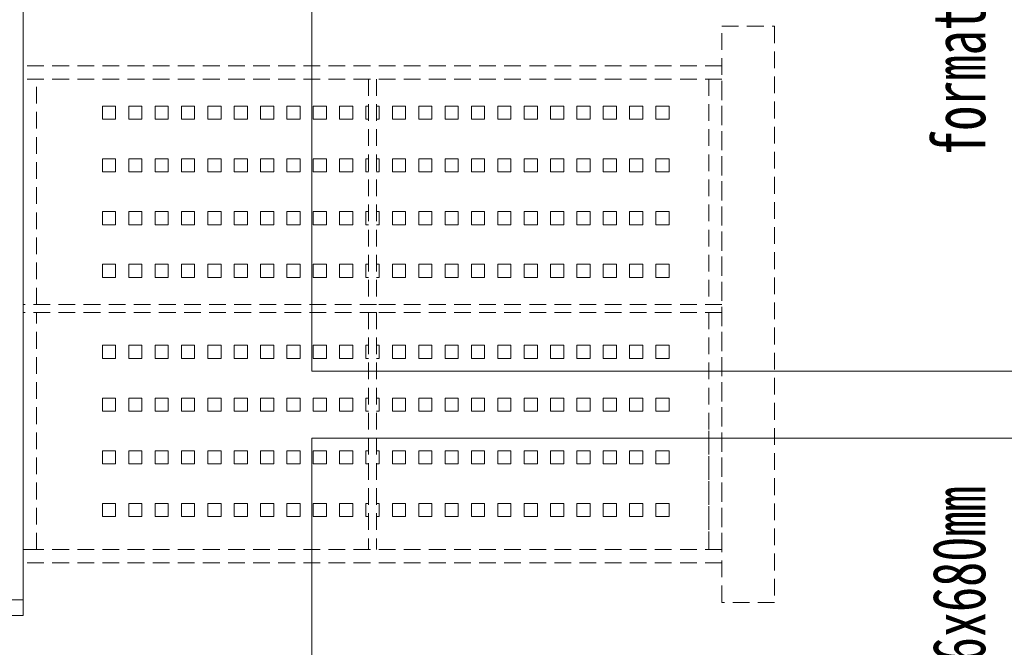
# Model space of a CAD drawing. Header units: millimetres. Extents: x -19278 to 18011, y -32369 to 41467.
# Tile 29 of 64: x -9288 to -8541, y 10281 to 10757. Entities that reach past the tile are written whole.
import ezdxf
from ezdxf.xclip import XClip

# ---------------------------------------------------------------- set-up
doc = ezdxf.new("R2010")
doc.units = ezdxf.units.MM
doc.header["$MEASUREMENT"] = 0
doc.header["$XCLIPFRAME"] = 0
doc.linetypes.add('DASHED', pattern=[19.05, 12.7, -6.35])
doc.layers.add('2D - Rysunki i Obrazki', color=7, linetype='Continuous')
for name, color, linetype, lineweight, true_color in [('PT.A.01_1_MEBLE PKN_Nr_pióra__146_Nr_pióra__6', 7, 'Continuous', 18, 0x5eaeff), ('PT.A.01_1_MEBLE PKN_Nr_pióra__181_Nr_pióra__15', 7, 'Continuous', 18, 0x00c400), ('PT.A.01_1_Strefy_Nr_pióra__146_Nr_pióra__6', 7, 'Continuous', 18, 0x5eaeff)]:
    doc.layers.add(name, color=color, linetype=linetype, lineweight=lineweight, true_color=true_color)
doc.layers.add('PT.A.01_1_MEBLE PKN_Nr_pióra__1_Nr_pióra__7', color=7, linetype='Continuous', lineweight=18)
doc.styles.add('GENERATED_STYLE_1', font='txt')

# ---------------------------------------------------------------- blocks, each defined once
blk = doc.blocks.new('Rysunek_1_1', base_point=(2114.36, 3072.6))
at = {"layer": 'PT.A.01_1_MEBLE PKN_Nr_pióra__146_Nr_pióra__6', "linetype": 'Continuous', "flags": 128}
for points in [[(-8386.37, 10963.1), (-8386.37, 10490.21), (-9066.56, 10490.21), (-9066.56, 10963.1)], [(-8386.37, 10439.35), (-8386.37, 9966.46), (-9066.56, 9966.46), (-9066.56, 10439.35)]]:
    blk.add_lwpolyline(points, close=True, dxfattribs=at)
at = {"layer": 'PT.A.01_1_MEBLE PKN_Nr_pióra__181_Nr_pióra__15', "linetype": 'DASHED'}
for p, q in [((-8755.52, 10751.93), (-8715.52, 10751.93)), ((-8755.52, 10314.93), (-8755.52, 10751.93)), ((-8755.52, 10751.93), (-8715.52, 10751.93)), ((-8755.52, 10314.93), (-8755.52, 10751.93)), ((-8715.52, 10751.93), (-8715.52, 10314.93)), ((-8715.52, 10751.93), (-8715.52, 10314.93)), ((-8755.52, 10721.93), (-9285.52, 10721.93)), ((-8755.52, 10721.93), (-9285.52, 10721.93)), ((-8755.52, 10711.93), (-9285.52, 10711.93)), ((-8755.52, 10711.93), (-9285.52, 10711.93)), ((-9275.52, 10540.93), (-9275.52, 10711.93)), ((-9275.52, 10540.93), (-9275.52, 10711.93)), ((-9275.52, 10540.93), (-9275.52, 10711.93)), ((-9275.52, 10540.93), (-9275.52, 10711.93)), ((-9023.52, 10711.93), (-9023.52, 10540.93)), ((-9023.52, 10711.93), (-9023.52, 10540.93)), ((-9017.52, 10711.93), (-9017.52, 10540.93)), ((-9017.52, 10711.93), (-9017.52, 10540.93)), ((-8755.52, 10711.93), (-8765.52, 10711.93)), ((-8765.52, 10711.93), (-8765.52, 10630.93)), ((-8765.52, 10711.93), (-8765.52, 10540.93)), ((-8755.52, 10711.93), (-8765.52, 10711.93)), ((-8765.52, 10711.93), (-8765.52, 10630.93)), ((-8765.52, 10711.93), (-8765.52, 10540.93)), ((-8755.52, 10354.93), (-8755.52, 10711.93)), ((-8755.52, 10354.93), (-8755.52, 10711.93)), ((-9017.52, 10540.93), (-9285.52, 10540.93)), ((-9017.52, 10540.93), (-9285.52, 10540.93)), ((-8755.52, 10540.93), (-9017.52, 10540.93)), ((-8755.52, 10540.93), (-9017.52, 10540.93)), ((-9017.52, 10534.93), (-9285.52, 10534.93)), ((-9017.52, 10534.93), (-9285.52, 10534.93)), ((-9275.52, 10354.93), (-9275.52, 10534.93)), ((-9275.52, 10354.93), (-9275.52, 10534.93)), ((-9023.52, 10534.93), (-9023.52, 10354.93)), ((-9023.52, 10534.93), (-9023.52, 10354.93)), ((-8755.52, 10534.93), (-9017.52, 10534.93)), ((-9017.52, 10534.93), (-9017.52, 10354.93)), ((-8755.52, 10534.93), (-9017.52, 10534.93)), ((-9017.52, 10534.93), (-9017.52, 10354.93)), ((-8765.52, 10534.93), (-8765.52, 10354.93)), ((-8765.52, 10534.93), (-8765.52, 10354.93)), ((-8765.52, 10444.93), (-8765.52, 10354.93)), ((-8765.52, 10444.93), (-8765.52, 10354.93)), ((-8755.52, 10354.93), (-9285.52, 10354.93)), ((-8755.52, 10354.93), (-9285.52, 10354.93)), ((-8755.52, 10344.93), (-9285.52, 10344.93)), ((-8755.52, 10344.93), (-9285.52, 10344.93)), ((-8715.52, 10314.93), (-8755.52, 10314.93)), ((-8715.52, 10314.93), (-8755.52, 10314.93))]:
    blk.add_line(p, q, dxfattribs=at)
at = {"layer": 'PT.A.01_1_MEBLE PKN_Nr_pióra__181_Nr_pióra__15', "linetype": 'Continuous'}
blk.add_line((-9285.52, 10354.93), (-9275.52, 10354.93), dxfattribs=at)
blk.add_line((-9285.52, 10354.93), (-9275.52, 10354.93), dxfattribs=at)
at = {"layer": 'PT.A.01_1_MEBLE PKN_Nr_pióra__181_Nr_pióra__15', "linetype": 'Continuous', "flags": 128}
for points in [[(-9955.52, 10304.93), (-9955.52, 11204.93), (-9285.52, 11204.93), (-9285.52, 10304.93)], [(-9955.52, 10304.93), (-9955.52, 11204.93), (-9285.52, 11204.93), (-9285.52, 10304.93)], [(-9285.52, 10316.93), (-9285.52, 10304.93), (-9937.52, 10304.93), (-9937.52, 10316.93)], [(-9285.52, 10316.93), (-9285.52, 10304.93), (-9937.52, 10304.93), (-9937.52, 10316.93)]]:
    blk.add_lwpolyline(points, close=True, dxfattribs=at)
at = {"layer": 'PT.A.01_1_MEBLE PKN_Nr_pióra__1_Nr_pióra__7', "linetype": 'Continuous', "flags": 128}
for points in [[(-8386.37, 10963.1), (-8386.37, 10490.21), (-9066.56, 10490.21), (-9066.56, 10963.1)], [(-9225.52, 10681.43), (-9215.52, 10681.43), (-9215.52, 10691.43), (-9225.52, 10691.43)], [(-9225.52, 10681.43), (-9215.52, 10681.43), (-9215.52, 10691.43), (-9225.52, 10691.43)], [(-9205.52, 10681.43), (-9195.52, 10681.43), (-9195.52, 10691.43), (-9205.52, 10691.43)], [(-9205.52, 10681.43), (-9195.52, 10681.43), (-9195.52, 10691.43), (-9205.52, 10691.43)], [(-9185.52, 10681.43), (-9175.52, 10681.43), (-9175.52, 10691.43), (-9185.52, 10691.43)], [(-9185.52, 10681.43), (-9175.52, 10681.43), (-9175.52, 10691.43), (-9185.52, 10691.43)], [(-9185.52, 10681.43), (-9175.52, 10681.43), (-9175.52, 10691.43), (-9185.52, 10691.43)], [(-9185.52, 10681.43), (-9175.52, 10681.43), (-9175.52, 10691.43), (-9185.52, 10691.43)], [(-9165.52, 10681.43), (-9155.52, 10681.43), (-9155.52, 10691.43), (-9165.52, 10691.43)], [(-9165.52, 10681.43), (-9155.52, 10681.43), (-9155.52, 10691.43), (-9165.52, 10691.43)], [(-9145.52, 10681.43), (-9135.52, 10681.43), (-9135.52, 10691.43), (-9145.52, 10691.43)], [(-9145.52, 10681.43), (-9135.52, 10681.43), (-9135.52, 10691.43), (-9145.52, 10691.43)], [(-9125.52, 10681.43), (-9115.52, 10681.43), (-9115.52, 10691.43), (-9125.52, 10691.43)], [(-9125.52, 10681.43), (-9115.52, 10681.43), (-9115.52, 10691.43), (-9125.52, 10691.43)], [(-9105.52, 10681.43), (-9095.52, 10681.43), (-9095.52, 10691.43), (-9105.52, 10691.43)], [(-9105.52, 10681.43), (-9095.52, 10681.43), (-9095.52, 10691.43), (-9105.52, 10691.43)], [(-9085.52, 10681.43), (-9075.52, 10681.43), (-9075.52, 10691.43), (-9085.52, 10691.43)], [(-9085.52, 10681.43), (-9075.52, 10681.43), (-9075.52, 10691.43), (-9085.52, 10691.43)], [(-9065.52, 10681.43), (-9055.52, 10681.43), (-9055.52, 10691.43), (-9065.52, 10691.43)], [(-9065.52, 10681.43), (-9055.52, 10681.43), (-9055.52, 10691.43), (-9065.52, 10691.43)], [(-9045.52, 10681.43), (-9035.52, 10681.43), (-9035.52, 10691.43), (-9045.52, 10691.43)], [(-9045.52, 10681.43), (-9035.52, 10681.43), (-9035.52, 10691.43), (-9045.52, 10691.43)], [(-9005.52, 10681.43), (-8995.52, 10681.43), (-8995.52, 10691.43), (-9005.52, 10691.43)], [(-9005.52, 10681.43), (-8995.52, 10681.43), (-8995.52, 10691.43), (-9005.52, 10691.43)], [(-8985.52, 10681.43), (-8975.52, 10681.43), (-8975.52, 10691.43), (-8985.52, 10691.43)], [(-8985.52, 10681.43), (-8975.52, 10681.43), (-8975.52, 10691.43), (-8985.52, 10691.43)], [(-8965.52, 10681.43), (-8955.52, 10681.43), (-8955.52, 10691.43), (-8965.52, 10691.43)], [(-8965.52, 10681.43), (-8955.52, 10681.43), (-8955.52, 10691.43), (-8965.52, 10691.43)], [(-8945.52, 10681.43), (-8935.52, 10681.43), (-8935.52, 10691.43), (-8945.52, 10691.43)], [(-8945.52, 10681.43), (-8935.52, 10681.43), (-8935.52, 10691.43), (-8945.52, 10691.43)], [(-8925.52, 10681.43), (-8915.52, 10681.43), (-8915.52, 10691.43), (-8925.52, 10691.43)], [(-8925.52, 10681.43), (-8915.52, 10681.43), (-8915.52, 10691.43), (-8925.52, 10691.43)], [(-8905.52, 10681.43), (-8895.52, 10681.43), (-8895.52, 10691.43), (-8905.52, 10691.43)], [(-8905.52, 10681.43), (-8895.52, 10681.43), (-8895.52, 10691.43), (-8905.52, 10691.43)], [(-8885.52, 10681.43), (-8875.52, 10681.43), (-8875.52, 10691.43), (-8885.52, 10691.43)], [(-8885.52, 10681.43), (-8875.52, 10681.43), (-8875.52, 10691.43), (-8885.52, 10691.43)], [(-8865.52, 10681.43), (-8855.52, 10681.43), (-8855.52, 10691.43), (-8865.52, 10691.43)], [(-8865.52, 10681.43), (-8855.52, 10681.43), (-8855.52, 10691.43), (-8865.52, 10691.43)], [(-8845.52, 10681.43), (-8835.52, 10681.43), (-8835.52, 10691.43), (-8845.52, 10691.43)], [(-8845.52, 10681.43), (-8835.52, 10681.43), (-8835.52, 10691.43), (-8845.52, 10691.43)], [(-8845.52, 10681.43), (-8835.52, 10681.43), (-8835.52, 10691.43), (-8845.52, 10691.43)], [(-8845.52, 10681.43), (-8835.52, 10681.43), (-8835.52, 10691.43), (-8845.52, 10691.43)], [(-8825.52, 10681.43), (-8815.52, 10681.43), (-8815.52, 10691.43), (-8825.52, 10691.43)], [(-8825.52, 10681.43), (-8815.52, 10681.43), (-8815.52, 10691.43), (-8825.52, 10691.43)], [(-8805.52, 10681.43), (-8795.52, 10681.43), (-8795.52, 10691.43), (-8805.52, 10691.43)], [(-8805.52, 10681.43), (-8795.52, 10681.43), (-8795.52, 10691.43), (-8805.52, 10691.43)], [(-9225.52, 10641.43), (-9215.52, 10641.43), (-9215.52, 10651.43), (-9225.52, 10651.43)], [(-9225.52, 10641.43), (-9215.52, 10641.43), (-9215.52, 10651.43), (-9225.52, 10651.43)], [(-9205.52, 10641.43), (-9195.52, 10641.43), (-9195.52, 10651.43), (-9205.52, 10651.43)], [(-9205.52, 10641.43), (-9195.52, 10641.43), (-9195.52, 10651.43), (-9205.52, 10651.43)], [(-9185.52, 10641.43), (-9175.52, 10641.43), (-9175.52, 10651.43), (-9185.52, 10651.43)], [(-9185.52, 10641.43), (-9175.52, 10641.43), (-9175.52, 10651.43), (-9185.52, 10651.43)], [(-9185.52, 10641.43), (-9175.52, 10641.43), (-9175.52, 10651.43), (-9185.52, 10651.43)], [(-9185.52, 10641.43), (-9175.52, 10641.43), (-9175.52, 10651.43), (-9185.52, 10651.43)], [(-9165.52, 10641.43), (-9155.52, 10641.43), (-9155.52, 10651.43), (-9165.52, 10651.43)], [(-9165.52, 10641.43), (-9155.52, 10641.43), (-9155.52, 10651.43), (-9165.52, 10651.43)], [(-9145.52, 10641.43), (-9135.52, 10641.43), (-9135.52, 10651.43), (-9145.52, 10651.43)], [(-9145.52, 10641.43), (-9135.52, 10641.43), (-9135.52, 10651.43), (-9145.52, 10651.43)], [(-9125.52, 10641.43), (-9115.52, 10641.43), (-9115.52, 10651.43), (-9125.52, 10651.43)], [(-9125.52, 10641.43), (-9115.52, 10641.43), (-9115.52, 10651.43), (-9125.52, 10651.43)], [(-9105.52, 10641.43), (-9095.52, 10641.43), (-9095.52, 10651.43), (-9105.52, 10651.43)], [(-9105.52, 10641.43), (-9095.52, 10641.43), (-9095.52, 10651.43), (-9105.52, 10651.43)], [(-9085.52, 10641.43), (-9075.52, 10641.43), (-9075.52, 10651.43), (-9085.52, 10651.43)], [(-9085.52, 10641.43), (-9075.52, 10641.43), (-9075.52, 10651.43), (-9085.52, 10651.43)], [(-9065.52, 10641.43), (-9055.52, 10641.43), (-9055.52, 10651.43), (-9065.52, 10651.43)], [(-9065.52, 10641.43), (-9055.52, 10641.43), (-9055.52, 10651.43), (-9065.52, 10651.43)], [(-9045.52, 10641.43), (-9035.52, 10641.43), (-9035.52, 10651.43), (-9045.52, 10651.43)], [(-9045.52, 10641.43), (-9035.52, 10641.43), (-9035.52, 10651.43), (-9045.52, 10651.43)], [(-9005.52, 10641.43), (-8995.52, 10641.43), (-8995.52, 10651.43), (-9005.52, 10651.43)], [(-9005.52, 10641.43), (-8995.52, 10641.43), (-8995.52, 10651.43), (-9005.52, 10651.43)], [(-8985.52, 10641.43), (-8975.52, 10641.43), (-8975.52, 10651.43), (-8985.52, 10651.43)], [(-8985.52, 10641.43), (-8975.52, 10641.43), (-8975.52, 10651.43), (-8985.52, 10651.43)], [(-8965.52, 10641.43), (-8955.52, 10641.43), (-8955.52, 10651.43), (-8965.52, 10651.43)], [(-8965.52, 10641.43), (-8955.52, 10641.43), (-8955.52, 10651.43), (-8965.52, 10651.43)], [(-8945.52, 10641.43), (-8935.52, 10641.43), (-8935.52, 10651.43), (-8945.52, 10651.43)], [(-8945.52, 10641.43), (-8935.52, 10641.43), (-8935.52, 10651.43), (-8945.52, 10651.43)], [(-8925.52, 10641.43), (-8915.52, 10641.43), (-8915.52, 10651.43), (-8925.52, 10651.43)], [(-8925.52, 10641.43), (-8915.52, 10641.43), (-8915.52, 10651.43), (-8925.52, 10651.43)], [(-8905.52, 10641.43), (-8895.52, 10641.43), (-8895.52, 10651.43), (-8905.52, 10651.43)], [(-8905.52, 10641.43), (-8895.52, 10641.43), (-8895.52, 10651.43), (-8905.52, 10651.43)], [(-8885.52, 10641.43), (-8875.52, 10641.43), (-8875.52, 10651.43), (-8885.52, 10651.43)], [(-8885.52, 10641.43), (-8875.52, 10641.43), (-8875.52, 10651.43), (-8885.52, 10651.43)], [(-8865.52, 10641.43), (-8855.52, 10641.43), (-8855.52, 10651.43), (-8865.52, 10651.43)], [(-8865.52, 10641.43), (-8855.52, 10641.43), (-8855.52, 10651.43), (-8865.52, 10651.43)], [(-8845.52, 10641.43), (-8835.52, 10641.43), (-8835.52, 10651.43), (-8845.52, 10651.43)], [(-8845.52, 10641.43), (-8835.52, 10641.43), (-8835.52, 10651.43), (-8845.52, 10651.43)], [(-8845.52, 10641.43), (-8835.52, 10641.43), (-8835.52, 10651.43), (-8845.52, 10651.43)], [(-8845.52, 10641.43), (-8835.52, 10641.43), (-8835.52, 10651.43), (-8845.52, 10651.43)], [(-8825.52, 10641.43), (-8815.52, 10641.43), (-8815.52, 10651.43), (-8825.52, 10651.43)], [(-8825.52, 10641.43), (-8815.52, 10641.43), (-8815.52, 10651.43), (-8825.52, 10651.43)], [(-8805.52, 10641.43), (-8795.52, 10641.43), (-8795.52, 10651.43), (-8805.52, 10651.43)], [(-8805.52, 10641.43), (-8795.52, 10641.43), (-8795.52, 10651.43), (-8805.52, 10651.43)], [(-9225.52, 10601.43), (-9215.52, 10601.43), (-9215.52, 10611.43), (-9225.52, 10611.43)], [(-9225.52, 10601.43), (-9215.52, 10601.43), (-9215.52, 10611.43), (-9225.52, 10611.43)], [(-9205.52, 10601.43), (-9195.52, 10601.43), (-9195.52, 10611.43), (-9205.52, 10611.43)], [(-9205.52, 10601.43), (-9195.52, 10601.43), (-9195.52, 10611.43), (-9205.52, 10611.43)], [(-9185.52, 10601.43), (-9175.52, 10601.43), (-9175.52, 10611.43), (-9185.52, 10611.43)], [(-9185.52, 10601.43), (-9175.52, 10601.43), (-9175.52, 10611.43), (-9185.52, 10611.43)], [(-9185.52, 10601.43), (-9175.52, 10601.43), (-9175.52, 10611.43), (-9185.52, 10611.43)], [(-9185.52, 10601.43), (-9175.52, 10601.43), (-9175.52, 10611.43), (-9185.52, 10611.43)], [(-9165.52, 10601.43), (-9155.52, 10601.43), (-9155.52, 10611.43), (-9165.52, 10611.43)], [(-9165.52, 10601.43), (-9155.52, 10601.43), (-9155.52, 10611.43), (-9165.52, 10611.43)], [(-9145.52, 10601.43), (-9135.52, 10601.43), (-9135.52, 10611.43), (-9145.52, 10611.43)], [(-9145.52, 10601.43), (-9135.52, 10601.43), (-9135.52, 10611.43), (-9145.52, 10611.43)], [(-9125.52, 10601.43), (-9115.52, 10601.43), (-9115.52, 10611.43), (-9125.52, 10611.43)], [(-9125.52, 10601.43), (-9115.52, 10601.43), (-9115.52, 10611.43), (-9125.52, 10611.43)], [(-9105.52, 10601.43), (-9095.52, 10601.43), (-9095.52, 10611.43), (-9105.52, 10611.43)], [(-9105.52, 10601.43), (-9095.52, 10601.43), (-9095.52, 10611.43), (-9105.52, 10611.43)], [(-9085.52, 10601.43), (-9075.52, 10601.43), (-9075.52, 10611.43), (-9085.52, 10611.43)], [(-9085.52, 10601.43), (-9075.52, 10601.43), (-9075.52, 10611.43), (-9085.52, 10611.43)], [(-9065.52, 10601.43), (-9055.52, 10601.43), (-9055.52, 10611.43), (-9065.52, 10611.43)], [(-9065.52, 10601.43), (-9055.52, 10601.43), (-9055.52, 10611.43), (-9065.52, 10611.43)], [(-9045.52, 10601.43), (-9035.52, 10601.43), (-9035.52, 10611.43), (-9045.52, 10611.43)], [(-9045.52, 10601.43), (-9035.52, 10601.43), (-9035.52, 10611.43), (-9045.52, 10611.43)], [(-9005.52, 10601.43), (-8995.52, 10601.43), (-8995.52, 10611.43), (-9005.52, 10611.43)], [(-9005.52, 10601.43), (-8995.52, 10601.43), (-8995.52, 10611.43), (-9005.52, 10611.43)], [(-8985.52, 10601.43), (-8975.52, 10601.43), (-8975.52, 10611.43), (-8985.52, 10611.43)], [(-8985.52, 10601.43), (-8975.52, 10601.43), (-8975.52, 10611.43), (-8985.52, 10611.43)], [(-8965.52, 10601.43), (-8955.52, 10601.43), (-8955.52, 10611.43), (-8965.52, 10611.43)], [(-8965.52, 10601.43), (-8955.52, 10601.43), (-8955.52, 10611.43), (-8965.52, 10611.43)], [(-8945.52, 10601.43), (-8935.52, 10601.43), (-8935.52, 10611.43), (-8945.52, 10611.43)], [(-8945.52, 10601.43), (-8935.52, 10601.43), (-8935.52, 10611.43), (-8945.52, 10611.43)], [(-8925.52, 10601.43), (-8915.52, 10601.43), (-8915.52, 10611.43), (-8925.52, 10611.43)], [(-8925.52, 10601.43), (-8915.52, 10601.43), (-8915.52, 10611.43), (-8925.52, 10611.43)], [(-8905.52, 10601.43), (-8895.52, 10601.43), (-8895.52, 10611.43), (-8905.52, 10611.43)], [(-8905.52, 10601.43), (-8895.52, 10601.43), (-8895.52, 10611.43), (-8905.52, 10611.43)], [(-8885.52, 10601.43), (-8875.52, 10601.43), (-8875.52, 10611.43), (-8885.52, 10611.43)], [(-8885.52, 10601.43), (-8875.52, 10601.43), (-8875.52, 10611.43), (-8885.52, 10611.43)], [(-8865.52, 10601.43), (-8855.52, 10601.43), (-8855.52, 10611.43), (-8865.52, 10611.43)], [(-8865.52, 10601.43), (-8855.52, 10601.43), (-8855.52, 10611.43), (-8865.52, 10611.43)], [(-8845.52, 10601.43), (-8835.52, 10601.43), (-8835.52, 10611.43), (-8845.52, 10611.43)], [(-8845.52, 10601.43), (-8835.52, 10601.43), (-8835.52, 10611.43), (-8845.52, 10611.43)], [(-8845.52, 10601.43), (-8835.52, 10601.43), (-8835.52, 10611.43), (-8845.52, 10611.43)], [(-8845.52, 10601.43), (-8835.52, 10601.43), (-8835.52, 10611.43), (-8845.52, 10611.43)], [(-8825.52, 10601.43), (-8815.52, 10601.43), (-8815.52, 10611.43), (-8825.52, 10611.43)], [(-8825.52, 10601.43), (-8815.52, 10601.43), (-8815.52, 10611.43), (-8825.52, 10611.43)], [(-8805.52, 10601.43), (-8795.52, 10601.43), (-8795.52, 10611.43), (-8805.52, 10611.43)], [(-8805.52, 10601.43), (-8795.52, 10601.43), (-8795.52, 10611.43), (-8805.52, 10611.43)], [(-9225.52, 10561.43), (-9215.52, 10561.43), (-9215.52, 10571.43), (-9225.52, 10571.43)], [(-9225.52, 10561.43), (-9215.52, 10561.43), (-9215.52, 10571.43), (-9225.52, 10571.43)], [(-9205.52, 10561.43), (-9195.52, 10561.43), (-9195.52, 10571.43), (-9205.52, 10571.43)], [(-9205.52, 10561.43), (-9195.52, 10561.43), (-9195.52, 10571.43), (-9205.52, 10571.43)], [(-9185.52, 10561.43), (-9175.52, 10561.43), (-9175.52, 10571.43), (-9185.52, 10571.43)], [(-9185.52, 10561.43), (-9175.52, 10561.43), (-9175.52, 10571.43), (-9185.52, 10571.43)], [(-9185.52, 10561.43), (-9175.52, 10561.43), (-9175.52, 10571.43), (-9185.52, 10571.43)], [(-9185.52, 10561.43), (-9175.52, 10561.43), (-9175.52, 10571.43), (-9185.52, 10571.43)], [(-9165.52, 10561.43), (-9155.52, 10561.43), (-9155.52, 10571.43), (-9165.52, 10571.43)], [(-9165.52, 10561.43), (-9155.52, 10561.43), (-9155.52, 10571.43), (-9165.52, 10571.43)], [(-9145.52, 10561.43), (-9135.52, 10561.43), (-9135.52, 10571.43), (-9145.52, 10571.43)], [(-9145.52, 10561.43), (-9135.52, 10561.43), (-9135.52, 10571.43), (-9145.52, 10571.43)], [(-9125.52, 10561.43), (-9115.52, 10561.43), (-9115.52, 10571.43), (-9125.52, 10571.43)], [(-9125.52, 10561.43), (-9115.52, 10561.43), (-9115.52, 10571.43), (-9125.52, 10571.43)], [(-9105.52, 10561.43), (-9095.52, 10561.43), (-9095.52, 10571.43), (-9105.52, 10571.43)], [(-9105.52, 10561.43), (-9095.52, 10561.43), (-9095.52, 10571.43), (-9105.52, 10571.43)], [(-9085.52, 10561.43), (-9075.52, 10561.43), (-9075.52, 10571.43), (-9085.52, 10571.43)], [(-9085.52, 10561.43), (-9075.52, 10561.43), (-9075.52, 10571.43), (-9085.52, 10571.43)], [(-9065.52, 10561.43), (-9055.52, 10561.43), (-9055.52, 10571.43), (-9065.52, 10571.43)], [(-9065.52, 10561.43), (-9055.52, 10561.43), (-9055.52, 10571.43), (-9065.52, 10571.43)], [(-9045.52, 10561.43), (-9035.52, 10561.43), (-9035.52, 10571.43), (-9045.52, 10571.43)], [(-9045.52, 10561.43), (-9035.52, 10561.43), (-9035.52, 10571.43), (-9045.52, 10571.43)], [(-9005.52, 10561.43), (-8995.52, 10561.43), (-8995.52, 10571.43), (-9005.52, 10571.43)], [(-9005.52, 10561.43), (-8995.52, 10561.43), (-8995.52, 10571.43), (-9005.52, 10571.43)], [(-8985.52, 10561.43), (-8975.52, 10561.43), (-8975.52, 10571.43), (-8985.52, 10571.43)], [(-8985.52, 10561.43), (-8975.52, 10561.43), (-8975.52, 10571.43), (-8985.52, 10571.43)], [(-8965.52, 10561.43), (-8955.52, 10561.43), (-8955.52, 10571.43), (-8965.52, 10571.43)], [(-8965.52, 10561.43), (-8955.52, 10561.43), (-8955.52, 10571.43), (-8965.52, 10571.43)], [(-8945.52, 10561.43), (-8935.52, 10561.43), (-8935.52, 10571.43), (-8945.52, 10571.43)], [(-8945.52, 10561.43), (-8935.52, 10561.43), (-8935.52, 10571.43), (-8945.52, 10571.43)], [(-8925.52, 10561.43), (-8915.52, 10561.43), (-8915.52, 10571.43), (-8925.52, 10571.43)], [(-8925.52, 10561.43), (-8915.52, 10561.43), (-8915.52, 10571.43), (-8925.52, 10571.43)], [(-8905.52, 10561.43), (-8895.52, 10561.43), (-8895.52, 10571.43), (-8905.52, 10571.43)], [(-8905.52, 10561.43), (-8895.52, 10561.43), (-8895.52, 10571.43), (-8905.52, 10571.43)], [(-8885.52, 10561.43), (-8875.52, 10561.43), (-8875.52, 10571.43), (-8885.52, 10571.43)], [(-8885.52, 10561.43), (-8875.52, 10561.43), (-8875.52, 10571.43), (-8885.52, 10571.43)], [(-8865.52, 10561.43), (-8855.52, 10561.43), (-8855.52, 10571.43), (-8865.52, 10571.43)], [(-8865.52, 10561.43), (-8855.52, 10561.43), (-8855.52, 10571.43), (-8865.52, 10571.43)], [(-8845.52, 10561.43), (-8835.52, 10561.43), (-8835.52, 10571.43), (-8845.52, 10571.43)], [(-8845.52, 10561.43), (-8835.52, 10561.43), (-8835.52, 10571.43), (-8845.52, 10571.43)], [(-8845.52, 10561.43), (-8835.52, 10561.43), (-8835.52, 10571.43), (-8845.52, 10571.43)], [(-8845.52, 10561.43), (-8835.52, 10561.43), (-8835.52, 10571.43), (-8845.52, 10571.43)], [(-8825.52, 10561.43), (-8815.52, 10561.43), (-8815.52, 10571.43), (-8825.52, 10571.43)], [(-8825.52, 10561.43), (-8815.52, 10561.43), (-8815.52, 10571.43), (-8825.52, 10571.43)], [(-8805.52, 10561.43), (-8795.52, 10561.43), (-8795.52, 10571.43), (-8805.52, 10571.43)], [(-8805.52, 10561.43), (-8795.52, 10561.43), (-8795.52, 10571.43), (-8805.52, 10571.43)], [(-9225.52, 10499.93), (-9215.52, 10499.93), (-9215.52, 10509.93), (-9225.52, 10509.93)], [(-9225.52, 10499.93), (-9215.52, 10499.93), (-9215.52, 10509.93), (-9225.52, 10509.93)], [(-9205.52, 10499.93), (-9195.52, 10499.93), (-9195.52, 10509.93), (-9205.52, 10509.93)], [(-9205.52, 10499.93), (-9195.52, 10499.93), (-9195.52, 10509.93), (-9205.52, 10509.93)], [(-9185.52, 10499.93), (-9175.52, 10499.93), (-9175.52, 10509.93), (-9185.52, 10509.93)], [(-9185.52, 10499.93), (-9175.52, 10499.93), (-9175.52, 10509.93), (-9185.52, 10509.93)], [(-9185.52, 10499.93), (-9175.52, 10499.93), (-9175.52, 10509.93), (-9185.52, 10509.93)], [(-9185.52, 10499.93), (-9175.52, 10499.93), (-9175.52, 10509.93), (-9185.52, 10509.93)], [(-9165.52, 10499.93), (-9155.52, 10499.93), (-9155.52, 10509.93), (-9165.52, 10509.93)], [(-9165.52, 10499.93), (-9155.52, 10499.93), (-9155.52, 10509.93), (-9165.52, 10509.93)], [(-9145.52, 10499.93), (-9135.52, 10499.93), (-9135.52, 10509.93), (-9145.52, 10509.93)], [(-9145.52, 10499.93), (-9135.52, 10499.93), (-9135.52, 10509.93), (-9145.52, 10509.93)], [(-9125.52, 10499.93), (-9115.52, 10499.93), (-9115.52, 10509.93), (-9125.52, 10509.93)], [(-9125.52, 10499.93), (-9115.52, 10499.93), (-9115.52, 10509.93), (-9125.52, 10509.93)], [(-9105.52, 10499.93), (-9095.52, 10499.93), (-9095.52, 10509.93), (-9105.52, 10509.93)], [(-9105.52, 10499.93), (-9095.52, 10499.93), (-9095.52, 10509.93), (-9105.52, 10509.93)], [(-9085.52, 10499.93), (-9075.52, 10499.93), (-9075.52, 10509.93), (-9085.52, 10509.93)], [(-9085.52, 10499.93), (-9075.52, 10499.93), (-9075.52, 10509.93), (-9085.52, 10509.93)], [(-9065.52, 10499.93), (-9055.52, 10499.93), (-9055.52, 10509.93), (-9065.52, 10509.93)], [(-9065.52, 10499.93), (-9055.52, 10499.93), (-9055.52, 10509.93), (-9065.52, 10509.93)], [(-9045.52, 10499.93), (-9035.52, 10499.93), (-9035.52, 10509.93), (-9045.52, 10509.93)], [(-9045.52, 10499.93), (-9035.52, 10499.93), (-9035.52, 10509.93), (-9045.52, 10509.93)], [(-9005.52, 10499.93), (-8995.52, 10499.93), (-8995.52, 10509.93), (-9005.52, 10509.93)], [(-9005.52, 10499.93), (-8995.52, 10499.93), (-8995.52, 10509.93), (-9005.52, 10509.93)], [(-8985.52, 10499.93), (-8975.52, 10499.93), (-8975.52, 10509.93), (-8985.52, 10509.93)], [(-8985.52, 10499.93), (-8975.52, 10499.93), (-8975.52, 10509.93), (-8985.52, 10509.93)], [(-8965.52, 10499.93), (-8955.52, 10499.93), (-8955.52, 10509.93), (-8965.52, 10509.93)], [(-8965.52, 10499.93), (-8955.52, 10499.93), (-8955.52, 10509.93), (-8965.52, 10509.93)], [(-8945.52, 10499.93), (-8935.52, 10499.93), (-8935.52, 10509.93), (-8945.52, 10509.93)], [(-8945.52, 10499.93), (-8935.52, 10499.93), (-8935.52, 10509.93), (-8945.52, 10509.93)], [(-8925.52, 10499.93), (-8915.52, 10499.93), (-8915.52, 10509.93), (-8925.52, 10509.93)], [(-8925.52, 10499.93), (-8915.52, 10499.93), (-8915.52, 10509.93), (-8925.52, 10509.93)], [(-8905.52, 10499.93), (-8895.52, 10499.93), (-8895.52, 10509.93), (-8905.52, 10509.93)], [(-8905.52, 10499.93), (-8895.52, 10499.93), (-8895.52, 10509.93), (-8905.52, 10509.93)], [(-8885.52, 10499.93), (-8875.52, 10499.93), (-8875.52, 10509.93), (-8885.52, 10509.93)], [(-8885.52, 10499.93), (-8875.52, 10499.93), (-8875.52, 10509.93), (-8885.52, 10509.93)], [(-8865.52, 10499.93), (-8855.52, 10499.93), (-8855.52, 10509.93), (-8865.52, 10509.93)], [(-8865.52, 10499.93), (-8855.52, 10499.93), (-8855.52, 10509.93), (-8865.52, 10509.93)], [(-8845.52, 10499.93), (-8835.52, 10499.93), (-8835.52, 10509.93), (-8845.52, 10509.93)], [(-8845.52, 10499.93), (-8835.52, 10499.93), (-8835.52, 10509.93), (-8845.52, 10509.93)], [(-8845.52, 10499.93), (-8835.52, 10499.93), (-8835.52, 10509.93), (-8845.52, 10509.93)], [(-8845.52, 10499.93), (-8835.52, 10499.93), (-8835.52, 10509.93), (-8845.52, 10509.93)], [(-8825.52, 10499.93), (-8815.52, 10499.93), (-8815.52, 10509.93), (-8825.52, 10509.93)], [(-8825.52, 10499.93), (-8815.52, 10499.93), (-8815.52, 10509.93), (-8825.52, 10509.93)], [(-8805.52, 10499.93), (-8795.52, 10499.93), (-8795.52, 10509.93), (-8805.52, 10509.93)], [(-8805.52, 10499.93), (-8795.52, 10499.93), (-8795.52, 10509.93), (-8805.52, 10509.93)], [(-9225.52, 10459.93), (-9215.52, 10459.93), (-9215.52, 10469.93), (-9225.52, 10469.93)], [(-9225.52, 10459.93), (-9215.52, 10459.93), (-9215.52, 10469.93), (-9225.52, 10469.93)], [(-9205.52, 10459.93), (-9195.52, 10459.93), (-9195.52, 10469.93), (-9205.52, 10469.93)], [(-9205.52, 10459.93), (-9195.52, 10459.93), (-9195.52, 10469.93), (-9205.52, 10469.93)], [(-9185.52, 10459.93), (-9175.52, 10459.93), (-9175.52, 10469.93), (-9185.52, 10469.93)], [(-9185.52, 10459.93), (-9175.52, 10459.93), (-9175.52, 10469.93), (-9185.52, 10469.93)], [(-9185.52, 10459.93), (-9175.52, 10459.93), (-9175.52, 10469.93), (-9185.52, 10469.93)], [(-9185.52, 10459.93), (-9175.52, 10459.93), (-9175.52, 10469.93), (-9185.52, 10469.93)], [(-9165.52, 10459.93), (-9155.52, 10459.93), (-9155.52, 10469.93), (-9165.52, 10469.93)], [(-9165.52, 10459.93), (-9155.52, 10459.93), (-9155.52, 10469.93), (-9165.52, 10469.93)], [(-9145.52, 10459.93), (-9135.52, 10459.93), (-9135.52, 10469.93), (-9145.52, 10469.93)], [(-9145.52, 10459.93), (-9135.52, 10459.93), (-9135.52, 10469.93), (-9145.52, 10469.93)], [(-9125.52, 10459.93), (-9115.52, 10459.93), (-9115.52, 10469.93), (-9125.52, 10469.93)], [(-9125.52, 10459.93), (-9115.52, 10459.93), (-9115.52, 10469.93), (-9125.52, 10469.93)], [(-9105.52, 10459.93), (-9095.52, 10459.93), (-9095.52, 10469.93), (-9105.52, 10469.93)], [(-9105.52, 10459.93), (-9095.52, 10459.93), (-9095.52, 10469.93), (-9105.52, 10469.93)], [(-9085.52, 10459.93), (-9075.52, 10459.93), (-9075.52, 10469.93), (-9085.52, 10469.93)], [(-9085.52, 10459.93), (-9075.52, 10459.93), (-9075.52, 10469.93), (-9085.52, 10469.93)], [(-9065.52, 10459.93), (-9055.52, 10459.93), (-9055.52, 10469.93), (-9065.52, 10469.93)], [(-9065.52, 10459.93), (-9055.52, 10459.93), (-9055.52, 10469.93), (-9065.52, 10469.93)], [(-9045.52, 10459.93), (-9035.52, 10459.93), (-9035.52, 10469.93), (-9045.52, 10469.93)], [(-9045.52, 10459.93), (-9035.52, 10459.93), (-9035.52, 10469.93), (-9045.52, 10469.93)], [(-9005.52, 10459.93), (-8995.52, 10459.93), (-8995.52, 10469.93), (-9005.52, 10469.93)], [(-9005.52, 10459.93), (-8995.52, 10459.93), (-8995.52, 10469.93), (-9005.52, 10469.93)], [(-8985.52, 10459.93), (-8975.52, 10459.93), (-8975.52, 10469.93), (-8985.52, 10469.93)], [(-8985.52, 10459.93), (-8975.52, 10459.93), (-8975.52, 10469.93), (-8985.52, 10469.93)], [(-8965.52, 10459.93), (-8955.52, 10459.93), (-8955.52, 10469.93), (-8965.52, 10469.93)], [(-8965.52, 10459.93), (-8955.52, 10459.93), (-8955.52, 10469.93), (-8965.52, 10469.93)], [(-8945.52, 10459.93), (-8935.52, 10459.93), (-8935.52, 10469.93), (-8945.52, 10469.93)], [(-8945.52, 10459.93), (-8935.52, 10459.93), (-8935.52, 10469.93), (-8945.52, 10469.93)], [(-8925.52, 10459.93), (-8915.52, 10459.93), (-8915.52, 10469.93), (-8925.52, 10469.93)], [(-8925.52, 10459.93), (-8915.52, 10459.93), (-8915.52, 10469.93), (-8925.52, 10469.93)], [(-8905.52, 10459.93), (-8895.52, 10459.93), (-8895.52, 10469.93), (-8905.52, 10469.93)], [(-8905.52, 10459.93), (-8895.52, 10459.93), (-8895.52, 10469.93), (-8905.52, 10469.93)], [(-8885.52, 10459.93), (-8875.52, 10459.93), (-8875.52, 10469.93), (-8885.52, 10469.93)], [(-8885.52, 10459.93), (-8875.52, 10459.93), (-8875.52, 10469.93), (-8885.52, 10469.93)], [(-8865.52, 10459.93), (-8855.52, 10459.93), (-8855.52, 10469.93), (-8865.52, 10469.93)], [(-8865.52, 10459.93), (-8855.52, 10459.93), (-8855.52, 10469.93), (-8865.52, 10469.93)], [(-8845.52, 10459.93), (-8835.52, 10459.93), (-8835.52, 10469.93), (-8845.52, 10469.93)], [(-8845.52, 10459.93), (-8835.52, 10459.93), (-8835.52, 10469.93), (-8845.52, 10469.93)], [(-8845.52, 10459.93), (-8835.52, 10459.93), (-8835.52, 10469.93), (-8845.52, 10469.93)], [(-8845.52, 10459.93), (-8835.52, 10459.93), (-8835.52, 10469.93), (-8845.52, 10469.93)], [(-8825.52, 10459.93), (-8815.52, 10459.93), (-8815.52, 10469.93), (-8825.52, 10469.93)], [(-8825.52, 10459.93), (-8815.52, 10459.93), (-8815.52, 10469.93), (-8825.52, 10469.93)], [(-8805.52, 10459.93), (-8795.52, 10459.93), (-8795.52, 10469.93), (-8805.52, 10469.93)], [(-8805.52, 10459.93), (-8795.52, 10459.93), (-8795.52, 10469.93), (-8805.52, 10469.93)], [(-8386.37, 10439.35), (-8386.37, 9966.46), (-9066.56, 9966.46), (-9066.56, 10439.35)], [(-9225.52, 10419.93), (-9215.52, 10419.93), (-9215.52, 10429.93), (-9225.52, 10429.93)], [(-9225.52, 10419.93), (-9215.52, 10419.93), (-9215.52, 10429.93), (-9225.52, 10429.93)], [(-9205.52, 10419.93), (-9195.52, 10419.93), (-9195.52, 10429.93), (-9205.52, 10429.93)], [(-9205.52, 10419.93), (-9195.52, 10419.93), (-9195.52, 10429.93), (-9205.52, 10429.93)], [(-9185.52, 10419.93), (-9175.52, 10419.93), (-9175.52, 10429.93), (-9185.52, 10429.93)], [(-9185.52, 10419.93), (-9175.52, 10419.93), (-9175.52, 10429.93), (-9185.52, 10429.93)], [(-9185.52, 10419.93), (-9175.52, 10419.93), (-9175.52, 10429.93), (-9185.52, 10429.93)], [(-9185.52, 10419.93), (-9175.52, 10419.93), (-9175.52, 10429.93), (-9185.52, 10429.93)], [(-9165.52, 10419.93), (-9155.52, 10419.93), (-9155.52, 10429.93), (-9165.52, 10429.93)], [(-9165.52, 10419.93), (-9155.52, 10419.93), (-9155.52, 10429.93), (-9165.52, 10429.93)], [(-9145.52, 10419.93), (-9135.52, 10419.93), (-9135.52, 10429.93), (-9145.52, 10429.93)], [(-9145.52, 10419.93), (-9135.52, 10419.93), (-9135.52, 10429.93), (-9145.52, 10429.93)], [(-9125.52, 10419.93), (-9115.52, 10419.93), (-9115.52, 10429.93), (-9125.52, 10429.93)], [(-9125.52, 10419.93), (-9115.52, 10419.93), (-9115.52, 10429.93), (-9125.52, 10429.93)], [(-9105.52, 10419.93), (-9095.52, 10419.93), (-9095.52, 10429.93), (-9105.52, 10429.93)], [(-9105.52, 10419.93), (-9095.52, 10419.93), (-9095.52, 10429.93), (-9105.52, 10429.93)], [(-9085.52, 10419.93), (-9075.52, 10419.93), (-9075.52, 10429.93), (-9085.52, 10429.93)], [(-9085.52, 10419.93), (-9075.52, 10419.93), (-9075.52, 10429.93), (-9085.52, 10429.93)], [(-9065.52, 10419.93), (-9055.52, 10419.93), (-9055.52, 10429.93), (-9065.52, 10429.93)], [(-9065.52, 10419.93), (-9055.52, 10419.93), (-9055.52, 10429.93), (-9065.52, 10429.93)], [(-9045.52, 10419.93), (-9035.52, 10419.93), (-9035.52, 10429.93), (-9045.52, 10429.93)], [(-9045.52, 10419.93), (-9035.52, 10419.93), (-9035.52, 10429.93), (-9045.52, 10429.93)], [(-9005.52, 10419.93), (-8995.52, 10419.93), (-8995.52, 10429.93), (-9005.52, 10429.93)], [(-9005.52, 10419.93), (-8995.52, 10419.93), (-8995.52, 10429.93), (-9005.52, 10429.93)], [(-8985.52, 10419.93), (-8975.52, 10419.93), (-8975.52, 10429.93), (-8985.52, 10429.93)], [(-8985.52, 10419.93), (-8975.52, 10419.93), (-8975.52, 10429.93), (-8985.52, 10429.93)], [(-8965.52, 10419.93), (-8955.52, 10419.93), (-8955.52, 10429.93), (-8965.52, 10429.93)], [(-8965.52, 10419.93), (-8955.52, 10419.93), (-8955.52, 10429.93), (-8965.52, 10429.93)], [(-8945.52, 10419.93), (-8935.52, 10419.93), (-8935.52, 10429.93), (-8945.52, 10429.93)], [(-8945.52, 10419.93), (-8935.52, 10419.93), (-8935.52, 10429.93), (-8945.52, 10429.93)], [(-8925.52, 10419.93), (-8915.52, 10419.93), (-8915.52, 10429.93), (-8925.52, 10429.93)], [(-8925.52, 10419.93), (-8915.52, 10419.93), (-8915.52, 10429.93), (-8925.52, 10429.93)], [(-8905.52, 10419.93), (-8895.52, 10419.93), (-8895.52, 10429.93), (-8905.52, 10429.93)], [(-8905.52, 10419.93), (-8895.52, 10419.93), (-8895.52, 10429.93), (-8905.52, 10429.93)], [(-8885.52, 10419.93), (-8875.52, 10419.93), (-8875.52, 10429.93), (-8885.52, 10429.93)], [(-8885.52, 10419.93), (-8875.52, 10419.93), (-8875.52, 10429.93), (-8885.52, 10429.93)], [(-8865.52, 10419.93), (-8855.52, 10419.93), (-8855.52, 10429.93), (-8865.52, 10429.93)], [(-8865.52, 10419.93), (-8855.52, 10419.93), (-8855.52, 10429.93), (-8865.52, 10429.93)], [(-8845.52, 10419.93), (-8835.52, 10419.93), (-8835.52, 10429.93), (-8845.52, 10429.93)], [(-8845.52, 10419.93), (-8835.52, 10419.93), (-8835.52, 10429.93), (-8845.52, 10429.93)], [(-8845.52, 10419.93), (-8835.52, 10419.93), (-8835.52, 10429.93), (-8845.52, 10429.93)], [(-8845.52, 10419.93), (-8835.52, 10419.93), (-8835.52, 10429.93), (-8845.52, 10429.93)], [(-8825.52, 10419.93), (-8815.52, 10419.93), (-8815.52, 10429.93), (-8825.52, 10429.93)], [(-8825.52, 10419.93), (-8815.52, 10419.93), (-8815.52, 10429.93), (-8825.52, 10429.93)], [(-8805.52, 10419.93), (-8795.52, 10419.93), (-8795.52, 10429.93), (-8805.52, 10429.93)], [(-8805.52, 10419.93), (-8795.52, 10419.93), (-8795.52, 10429.93), (-8805.52, 10429.93)], [(-9225.52, 10379.93), (-9215.52, 10379.93), (-9215.52, 10389.93), (-9225.52, 10389.93)], [(-9225.52, 10379.93), (-9215.52, 10379.93), (-9215.52, 10389.93), (-9225.52, 10389.93)], [(-9205.52, 10379.93), (-9195.52, 10379.93), (-9195.52, 10389.93), (-9205.52, 10389.93)], [(-9205.52, 10379.93), (-9195.52, 10379.93), (-9195.52, 10389.93), (-9205.52, 10389.93)], [(-9185.52, 10379.93), (-9175.52, 10379.93), (-9175.52, 10389.93), (-9185.52, 10389.93)], [(-9185.52, 10379.93), (-9175.52, 10379.93), (-9175.52, 10389.93), (-9185.52, 10389.93)], [(-9185.52, 10379.93), (-9175.52, 10379.93), (-9175.52, 10389.93), (-9185.52, 10389.93)], [(-9185.52, 10379.93), (-9175.52, 10379.93), (-9175.52, 10389.93), (-9185.52, 10389.93)], [(-9165.52, 10379.93), (-9155.52, 10379.93), (-9155.52, 10389.93), (-9165.52, 10389.93)], [(-9165.52, 10379.93), (-9155.52, 10379.93), (-9155.52, 10389.93), (-9165.52, 10389.93)], [(-9145.52, 10379.93), (-9135.52, 10379.93), (-9135.52, 10389.93), (-9145.52, 10389.93)], [(-9145.52, 10379.93), (-9135.52, 10379.93), (-9135.52, 10389.93), (-9145.52, 10389.93)], [(-9125.52, 10379.93), (-9115.52, 10379.93), (-9115.52, 10389.93), (-9125.52, 10389.93)], [(-9125.52, 10379.93), (-9115.52, 10379.93), (-9115.52, 10389.93), (-9125.52, 10389.93)], [(-9105.52, 10379.93), (-9095.52, 10379.93), (-9095.52, 10389.93), (-9105.52, 10389.93)], [(-9105.52, 10379.93), (-9095.52, 10379.93), (-9095.52, 10389.93), (-9105.52, 10389.93)], [(-9085.52, 10379.93), (-9075.52, 10379.93), (-9075.52, 10389.93), (-9085.52, 10389.93)], [(-9085.52, 10379.93), (-9075.52, 10379.93), (-9075.52, 10389.93), (-9085.52, 10389.93)], [(-9065.52, 10379.93), (-9055.52, 10379.93), (-9055.52, 10389.93), (-9065.52, 10389.93)], [(-9065.52, 10379.93), (-9055.52, 10379.93), (-9055.52, 10389.93), (-9065.52, 10389.93)], [(-9045.52, 10379.93), (-9035.52, 10379.93), (-9035.52, 10389.93), (-9045.52, 10389.93)], [(-9045.52, 10379.93), (-9035.52, 10379.93), (-9035.52, 10389.93), (-9045.52, 10389.93)], [(-9005.52, 10379.93), (-8995.52, 10379.93), (-8995.52, 10389.93), (-9005.52, 10389.93)], [(-9005.52, 10379.93), (-8995.52, 10379.93), (-8995.52, 10389.93), (-9005.52, 10389.93)], [(-8985.52, 10379.93), (-8975.52, 10379.93), (-8975.52, 10389.93), (-8985.52, 10389.93)], [(-8985.52, 10379.93), (-8975.52, 10379.93), (-8975.52, 10389.93), (-8985.52, 10389.93)], [(-8965.52, 10379.93), (-8955.52, 10379.93), (-8955.52, 10389.93), (-8965.52, 10389.93)], [(-8965.52, 10379.93), (-8955.52, 10379.93), (-8955.52, 10389.93), (-8965.52, 10389.93)], [(-8945.52, 10379.93), (-8935.52, 10379.93), (-8935.52, 10389.93), (-8945.52, 10389.93)], [(-8945.52, 10379.93), (-8935.52, 10379.93), (-8935.52, 10389.93), (-8945.52, 10389.93)], [(-8925.52, 10379.93), (-8915.52, 10379.93), (-8915.52, 10389.93), (-8925.52, 10389.93)], [(-8925.52, 10379.93), (-8915.52, 10379.93), (-8915.52, 10389.93), (-8925.52, 10389.93)], [(-8905.52, 10379.93), (-8895.52, 10379.93), (-8895.52, 10389.93), (-8905.52, 10389.93)], [(-8905.52, 10379.93), (-8895.52, 10379.93), (-8895.52, 10389.93), (-8905.52, 10389.93)], [(-8885.52, 10379.93), (-8875.52, 10379.93), (-8875.52, 10389.93), (-8885.52, 10389.93)], [(-8885.52, 10379.93), (-8875.52, 10379.93), (-8875.52, 10389.93), (-8885.52, 10389.93)], [(-8865.52, 10379.93), (-8855.52, 10379.93), (-8855.52, 10389.93), (-8865.52, 10389.93)], [(-8865.52, 10379.93), (-8855.52, 10379.93), (-8855.52, 10389.93), (-8865.52, 10389.93)], [(-8845.52, 10379.93), (-8835.52, 10379.93), (-8835.52, 10389.93), (-8845.52, 10389.93)], [(-8845.52, 10379.93), (-8835.52, 10379.93), (-8835.52, 10389.93), (-8845.52, 10389.93)], [(-8845.52, 10379.93), (-8835.52, 10379.93), (-8835.52, 10389.93), (-8845.52, 10389.93)], [(-8845.52, 10379.93), (-8835.52, 10379.93), (-8835.52, 10389.93), (-8845.52, 10389.93)], [(-8825.52, 10379.93), (-8815.52, 10379.93), (-8815.52, 10389.93), (-8825.52, 10389.93)], [(-8825.52, 10379.93), (-8815.52, 10379.93), (-8815.52, 10389.93), (-8825.52, 10389.93)], [(-8805.52, 10379.93), (-8795.52, 10379.93), (-8795.52, 10389.93), (-8805.52, 10389.93)], [(-8805.52, 10379.93), (-8795.52, 10379.93), (-8795.52, 10389.93), (-8805.52, 10389.93)]]:
    blk.add_lwpolyline(points, close=True, dxfattribs=at)
for points in [[(-9023.52, 10691.43), (-9025.52, 10691.43), (-9025.52, 10681.43), (-9023.52, 10681.43)], [(-9023.52, 10691.43), (-9025.52, 10691.43), (-9025.52, 10681.43), (-9023.52, 10681.43)], [(-9017.52, 10681.43), (-9015.52, 10681.43), (-9015.52, 10691.43), (-9017.52, 10691.43)], [(-9017.52, 10681.43), (-9015.52, 10681.43), (-9015.52, 10691.43), (-9017.52, 10691.43)], [(-9023.52, 10651.43), (-9025.52, 10651.43), (-9025.52, 10641.43), (-9023.52, 10641.43)], [(-9023.52, 10651.43), (-9025.52, 10651.43), (-9025.52, 10641.43), (-9023.52, 10641.43)], [(-9017.52, 10641.43), (-9015.52, 10641.43), (-9015.52, 10651.43), (-9017.52, 10651.43)], [(-9017.52, 10641.43), (-9015.52, 10641.43), (-9015.52, 10651.43), (-9017.52, 10651.43)], [(-9023.52, 10611.43), (-9025.52, 10611.43), (-9025.52, 10601.43), (-9023.52, 10601.43)], [(-9023.52, 10611.43), (-9025.52, 10611.43), (-9025.52, 10601.43), (-9023.52, 10601.43)], [(-9017.52, 10601.43), (-9015.52, 10601.43), (-9015.52, 10611.43), (-9017.52, 10611.43)], [(-9017.52, 10601.43), (-9015.52, 10601.43), (-9015.52, 10611.43), (-9017.52, 10611.43)], [(-9023.52, 10571.43), (-9025.52, 10571.43), (-9025.52, 10561.43), (-9023.52, 10561.43)], [(-9023.52, 10571.43), (-9025.52, 10571.43), (-9025.52, 10561.43), (-9023.52, 10561.43)], [(-9017.52, 10561.43), (-9015.52, 10561.43), (-9015.52, 10571.43), (-9017.52, 10571.43)], [(-9017.52, 10561.43), (-9015.52, 10561.43), (-9015.52, 10571.43), (-9017.52, 10571.43)], [(-9023.52, 10509.93), (-9025.52, 10509.93), (-9025.52, 10499.93), (-9023.52, 10499.93)], [(-9023.52, 10509.93), (-9025.52, 10509.93), (-9025.52, 10499.93), (-9023.52, 10499.93)], [(-9017.52, 10499.93), (-9015.52, 10499.93), (-9015.52, 10509.93), (-9017.52, 10509.93)], [(-9017.52, 10499.93), (-9015.52, 10499.93), (-9015.52, 10509.93), (-9017.52, 10509.93)], [(-9023.52, 10469.93), (-9025.52, 10469.93), (-9025.52, 10459.93), (-9023.52, 10459.93)], [(-9023.52, 10469.93), (-9025.52, 10469.93), (-9025.52, 10459.93), (-9023.52, 10459.93)], [(-9017.52, 10459.93), (-9015.52, 10459.93), (-9015.52, 10469.93), (-9017.52, 10469.93)], [(-9017.52, 10459.93), (-9015.52, 10459.93), (-9015.52, 10469.93), (-9017.52, 10469.93)], [(-9023.52, 10429.93), (-9025.52, 10429.93), (-9025.52, 10419.93), (-9023.52, 10419.93)], [(-9023.52, 10429.93), (-9025.52, 10429.93), (-9025.52, 10419.93), (-9023.52, 10419.93)], [(-9017.52, 10419.93), (-9015.52, 10419.93), (-9015.52, 10429.93), (-9017.52, 10429.93)], [(-9017.52, 10419.93), (-9015.52, 10419.93), (-9015.52, 10429.93), (-9017.52, 10429.93)], [(-9023.52, 10389.93), (-9025.52, 10389.93), (-9025.52, 10379.93), (-9023.52, 10379.93)], [(-9023.52, 10389.93), (-9025.52, 10389.93), (-9025.52, 10379.93), (-9023.52, 10379.93)], [(-9017.52, 10379.93), (-9015.52, 10379.93), (-9015.52, 10389.93), (-9017.52, 10389.93)], [(-9017.52, 10379.93), (-9015.52, 10379.93), (-9015.52, 10389.93), (-9017.52, 10389.93)]]:
    blk.add_lwpolyline(points, dxfattribs=at)
at = {"layer": 'PT.A.01_1_Strefy_Nr_pióra__146_Nr_pióra__6', "linetype": 'Continuous', "char_height": 40, "attachment_point": 9, "rotation": 90, "style": 'GENERATED_STYLE_1'}
for insert in [(-8555.03, 10958.39), (-8555.03, 10402.85)]:
    blk.add_mtext('\\A1;{\\W0.700000x;\\fMS Gothic|b0|i0|c238|p49;format 466x680mm}', dxfattribs=dict(at, insert=insert))

msp = doc.modelspace()

# ---------------------------------------------------------------- block references
at = {"layer": '2D - Rysunki i Obrazki', "color": 151, "linetype": 'Continuous', "lineweight": 13, "true_color": 0x80c2ff}
ref = msp.add_blockref('Rysunek_1_1', (2114.36, 3072.6), dxfattribs=at)
XClip(ref).set_block_clipping_path([(-11177.5234049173, -36557.2258517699), (29952.3944637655, -28108.1790241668), (15406.2423630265, 42702.4169420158), (-25723.6755056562, 34253.3701144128)])

doc.saveas('drawing.dxf')
